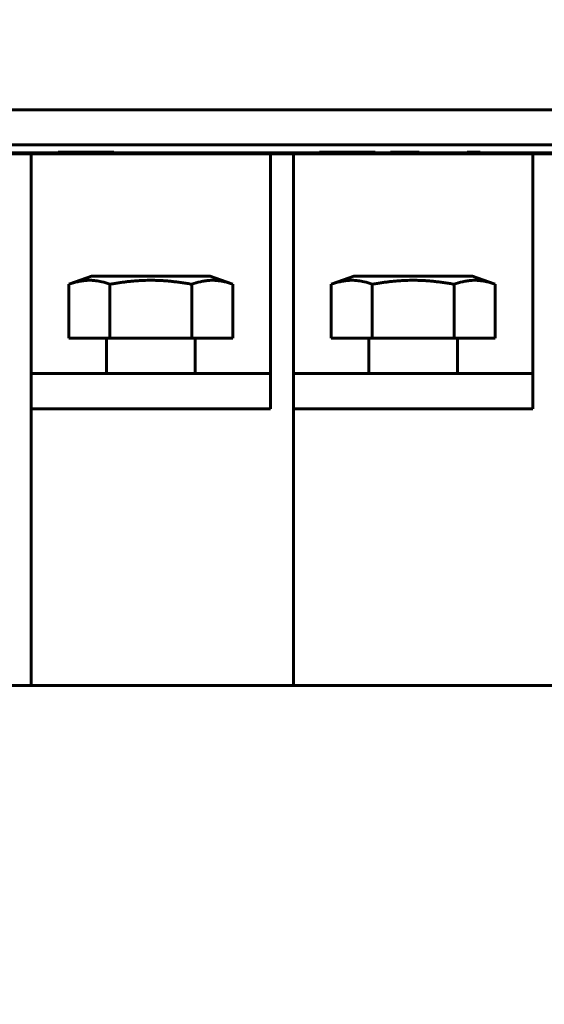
# Model space of a CAD drawing. Header units: millimetres. Extents: x 0 to 420, y 0 to 594.
# Tile 5 of 8: x 228 to 243, y 244 to 272. Entities that reach past the tile are written whole.
import ezdxf

# ---------------------------------------------------------------- set-up
doc = ezdxf.new("R2010")
doc.units = ezdxf.units.MM
doc.linetypes.add('K5LT_BASIC', pattern=[0])
doc.linetypes.add('K5LT_THIN', pattern=[0])
doc.layers.add('Системный слой', color=7, linetype='Continuous')
doc.styles.add('KDIMTEXTSTYLE', font='GOST_AU.SHX', dxfattribs={"width": 0.96, "oblique": 15, "height": 5})
doc.dimstyles.new('KDIMSTYLE (0.50)', dxfattribs={"dimtxt": 5, "dimasz": 1, "dimexe": 2, "dimexo": 0, "dimgap": 1, "dimtad": 1, "dimlfac": 2, "dimtxsty": 'KDIMTEXTSTYLE', "dimsah": 1, "dimcen": 0, "dimdle": 1, "dimadec": 0, "dimazin": 0, "dimtfac": 0.667, "dimtmove": 0, "dimatfit": 3, "dimfxl": 1, "dimtvp": 1, "dimtolj": 1, "dimtzin": 0, "dimarcsym": 0})

# ---------------------------------------------------------------- blocks, each defined once
blk = doc.blocks.new('U5')
at = {"layer": 'Системный слой', "color": 150, "linetype": 'K5LT_BASIC', "lineweight": 60, "true_color": 0x0080ff}
for p, q in [((228.196, 267.826), (234.946, 267.826)), ((235.596, 267.826), (242.346, 267.826))]:
    blk.add_line(p, q, dxfattribs=at)
blk = doc.blocks.new('U13')
at = {"layer": 'Системный слой', "color": 150, "linetype": 'K5LT_BASIC', "lineweight": 60, "true_color": 0x0080ff}
for p, q in [((219.658, 268.083), (231.238, 268.083)), ((231.238, 268.083), (248.309, 268.083))]:
    blk.add_line(p, q, dxfattribs=at)
blk = doc.blocks.new('U14')
at = {"layer": 'Системный слой', "color": 150, "linetype": 'K5LT_BASIC', "lineweight": 60, "true_color": 0x0080ff}
for p, q in [((222.702, 269.069), (237.222, 269.069)), ((237.222, 269.069), (254.29, 269.069))]:
    blk.add_line(p, q, dxfattribs=at)
blk = doc.blocks.new('KDIMARROW_01')
at = {"layer": 'Системный слой'}
blk.add_hatch(color=0, dxfattribs=at).paths.add_polyline_path([(0, 0), (-5, 0.658), (-4.5, 0), (-5, -0.658)])
at = {"layer": 'Системный слой', "color": 0, "linetype": 'K5LT_THIN', "lineweight": 18}
for p, q in [((-4.5, 0), (-5, 0.658)), ((-5, 0.658), (0, 0)), ((0, 0), (-5, -0.658)), ((-5, -0.658), (-4.5, 0)), ((0, 0), (-1, 0))]:
    blk.add_line(p, q, dxfattribs=at)

msp = doc.modelspace()

# ---------------------------------------------------------------- linework, layer by layer
at = {"layer": 'Системный слой', "color": 150, "linetype": 'K5LT_BASIC', "lineweight": 60, "true_color": 0x0080ff}
for p, q in [((230.5289, 267.8763), (228.9521, 267.8763)), ((228.9521, 267.8513), (228.9521, 267.8763)), ((230.5289, 267.8513), (230.5289, 267.8763)), ((230.7654, 267.8513), (230.7654, 267.8763)), ((232.3293, 267.8513), (232.3293, 267.8763)), ((236.3266, 267.8513), (236.3266, 267.8763)), ((237.9034, 267.8763), (236.3266, 267.8763)), ((237.9034, 267.8513), (237.9034, 267.8763)), ((238.8374, 267.8763), (238.337, 267.8763)), ((238.337, 267.8513), (238.337, 267.8763)), ((238.8374, 267.8763), (239.1406, 267.8763)), ((238.8374, 267.8763), (238.8374, 267.8513)), ((239.1406, 267.8513), (239.1406, 267.8763)), ((240.499, 267.8763), (240.499, 267.8513)), ((240.5294, 267.8763), (240.499, 267.8763)), ((240.5294, 267.8513), (240.5294, 267.8763)), ((240.5445, 267.8763), (240.5294, 267.8763)), ((240.7719, 267.8763), (240.5445, 267.8763)), ((240.5445, 267.8513), (240.5445, 267.8763)), ((240.7719, 267.8513), (240.7719, 267.8763)), ((240.8023, 267.8763), (240.7719, 267.8763)), ((240.8629, 267.8763), (240.8023, 267.8763)), ((240.8023, 267.8513), (240.8023, 267.8763)), ((240.8629, 267.8513), (240.8629, 267.8763)), ((213.5214, 267.8513), (257.0214, 267.8513)), ((228.1964, 267.8263), (227.5464, 267.8263)), ((228.1964, 252.8263), (228.1964, 267.8263)), ((234.9464, 267.8263), (228.1964, 267.8263)), ((234.9464, 267.8263), (234.9464, 260.6263)), ((235.5964, 267.8263), (234.9464, 267.8263)), ((235.5964, 252.8263), (235.5964, 267.8263)), ((242.3464, 267.8263), (235.5964, 267.8263)), ((242.3464, 267.8263), (242.3464, 260.6263)), ((242.9964, 267.8263), (242.3464, 267.8263)), ((229.8964, 264.3763), (229.262, 264.1454)), ((233.2464, 264.3763), (229.8964, 264.3763)), ((229.8964, 264.3763), (233.2464, 264.3763)), ((233.2464, 264.3763), (233.8808, 264.1454)), ((237.2964, 264.3763), (236.662, 264.1454)), ((237.2964, 264.3763), (240.6464, 264.3763)), ((240.6464, 264.3763), (237.2964, 264.3763)), ((240.6464, 264.3763), (241.2808, 264.1454)), ((229.262, 262.6263), (229.262, 264.1454)), ((230.4167, 262.6263), (230.4167, 264.1454)), ((232.7261, 264.1454), (232.7261, 262.6263)), ((233.8808, 262.6263), (233.8808, 264.1454)), ((236.662, 262.6263), (236.662, 264.1454)), ((237.8167, 262.6263), (237.8167, 264.1454)), ((240.1261, 264.1454), (240.1261, 262.6263)), ((241.2808, 262.6263), (241.2808, 264.1454)), ((229.262, 262.6263), (230.4167, 262.6263)), ((230.3214, 261.6263), (230.3214, 262.6263)), ((230.4167, 262.6263), (232.7261, 262.6263)), ((232.7261, 262.6263), (233.8808, 262.6263)), ((232.8214, 261.6263), (232.8214, 262.6263)), ((236.662, 262.6263), (237.8167, 262.6263)), ((237.7214, 261.6263), (237.7214, 262.6263)), ((237.8167, 262.6263), (240.1261, 262.6263)), ((240.1261, 262.6263), (241.2808, 262.6263)), ((240.2214, 261.6263), (240.2214, 262.6263)), ((228.1964, 260.6263), (228.1964, 261.6263)), ((228.1964, 261.6263), (234.9464, 261.6263)), ((234.9464, 260.6263), (234.9464, 261.6263)), ((235.5964, 261.6263), (242.3464, 261.6263)), ((235.5964, 260.6263), (235.5964, 261.6263)), ((242.3464, 260.6263), (242.3464, 261.6263)), ((234.9464, 260.6263), (228.1964, 260.6263)), ((228.1964, 260.6263), (228.1964, 252.8263)), ((234.9464, 260.6263), (228.1964, 260.6263)), ((242.3464, 260.6263), (235.5964, 260.6263)), ((235.5964, 260.6263), (235.5964, 252.8263)), ((242.3464, 260.6263), (235.5964, 260.6263)), ((171.0464, 252.8263), (271.0464, 252.8263))]:
    msp.add_line(p, q, dxfattribs=at)
for points, knots in [([(229.262, 264.1454), (229.3442, 264.1754), (229.4683, 264.2133), (229.6355, 264.2449), (229.7637, 264.258), (229.8913, 264.259), (230.0321, 264.2472), (230.2067, 264.2146), (230.3398, 264.1734), (230.4167, 264.1454)], [0, 0, 0, 0, 2.1346111, 3.2266966, 4.343107, 5.4638669, 6.5420832, 8.0012634, 10, 10, 10, 10]), ([(230.4167, 264.1454), (230.4359, 264.1489), (230.4746, 264.1558), (230.5331, 264.1659), (230.5918, 264.1755), (230.6698, 264.1877), (230.7671, 264.2017), (230.8672, 264.2145), (230.9503, 264.2239), (231.0169, 264.2307), (231.0834, 264.2368), (231.1497, 264.2422), (231.2161, 264.2468), (231.2827, 264.2506), (231.3493, 264.2537), (231.4805, 264.2582), (231.6338, 264.2589), (231.8081, 264.2535), (231.9391, 264.2464), (232.0698, 264.2363), (232.2008, 264.2233), (232.3315, 264.2077), (232.4409, 264.1925), (232.5282, 264.1791), (232.594, 264.1685), (232.6599, 264.1573), (232.704, 264.1495), (232.7261, 264.1454)], [0, 0, 0, 0, 0.000116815, 0.00023363, 0.0003504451, 0.0004672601, 0.0007008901, 0.0009345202, 0.0010674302, 0.0012003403, 0.0013332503, 0.0014661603, 0.0015990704, 0.0017319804, 0.0018648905, 0.0019978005, 0.0025211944, 0.0027828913, 0.0030445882, 0.0033062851, 0.003567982, 0.0038296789, 0.0040913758, 0.0042232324, 0.004355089, 0.0044869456, 0.0046188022, 0.0046188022, 0.0046188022, 0.0046188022]), ([(232.7261, 264.1454), (232.8083, 264.1754), (232.9324, 264.2133), (233.0996, 264.2449), (233.2278, 264.258), (233.3554, 264.259), (233.4962, 264.2472), (233.6708, 264.2146), (233.8039, 264.1734), (233.8808, 264.1454)], [0, 0, 0, 0, 2.1346111, 3.2266966, 4.343107, 5.4638669, 6.5420832, 8.0012634, 10, 10, 10, 10]), ([(236.662, 264.1454), (236.7442, 264.1754), (236.8683, 264.2133), (237.0355, 264.2449), (237.1637, 264.258), (237.2913, 264.259), (237.4321, 264.2472), (237.6067, 264.2146), (237.7398, 264.1734), (237.8167, 264.1454)], [0, 0, 0, 0, 2.1346111, 3.2266966, 4.343107, 5.4638669, 6.5420832, 8.0012634, 10, 10, 10, 10]), ([(237.8167, 264.1454), (237.8359, 264.1489), (237.8746, 264.1558), (237.9331, 264.1659), (237.9918, 264.1755), (238.0698, 264.1877), (238.1671, 264.2017), (238.2672, 264.2145), (238.3503, 264.2239), (238.4169, 264.2307), (238.4834, 264.2368), (238.5497, 264.2422), (238.6161, 264.2468), (238.6827, 264.2506), (238.7493, 264.2537), (238.8805, 264.2582), (239.0338, 264.2589), (239.2081, 264.2535), (239.3391, 264.2464), (239.4698, 264.2363), (239.6008, 264.2233), (239.7315, 264.2077), (239.8409, 264.1925), (239.9282, 264.1791), (239.994, 264.1685), (240.0599, 264.1573), (240.104, 264.1495), (240.1261, 264.1454)], [0, 0, 0, 0, 0.000116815, 0.00023363, 0.0003504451, 0.0004672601, 0.0007008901, 0.0009345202, 0.0010674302, 0.0012003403, 0.0013332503, 0.0014661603, 0.0015990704, 0.0017319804, 0.0018648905, 0.0019978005, 0.0025211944, 0.0027828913, 0.0030445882, 0.0033062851, 0.003567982, 0.0038296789, 0.0040913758, 0.0042232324, 0.004355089, 0.0044869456, 0.0046188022, 0.0046188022, 0.0046188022, 0.0046188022]), ([(240.1261, 264.1454), (240.2083, 264.1754), (240.3324, 264.2133), (240.4996, 264.2449), (240.6278, 264.258), (240.7554, 264.259), (240.8962, 264.2472), (241.0708, 264.2146), (241.2039, 264.1734), (241.2808, 264.1454)], [0, 0, 0, 0, 2.1346111, 3.2266966, 4.343107, 5.4638669, 6.5420832, 8.0012634, 10, 10, 10, 10])]:
    msp.add_open_spline(points, degree=3, knots=knots, dxfattribs=at)

# ---------------------------------------------------------------- block references
at = {"layer": 'Системный слой'}
for name in ['U14', 'U13', 'U5']:
    msp.add_blockref(name, (0, 0), dxfattribs=at)

# ---------------------------------------------------------------- dimensions: what is measured, and where the dimension line sits
at = {"layer": 'Системный слой', "color": 7}
msp.add_linear_dim(base=(161.0464, 292.8263), p1=(281.0464, 243.8263), p2=(161.0464, 244.3263), location=(221.0464, 292.8263), text='\\H5.0;\\W0.965;\\Q15;\\H5.0;\\W0.965;\\Q15;\\Q15;Ш', dimstyle='KDIMSTYLE (0.50)', override={"dimexo": 0, "dimblk1": 'KDIMARROW_01', "dimblk2": 'KDIMARROW_01', "dimse1": 0, "dimse2": 0, "dimclrt": 7, "dimtolj": 1}, dxfattribs=at).render()

doc.saveas('drawing.dxf')
